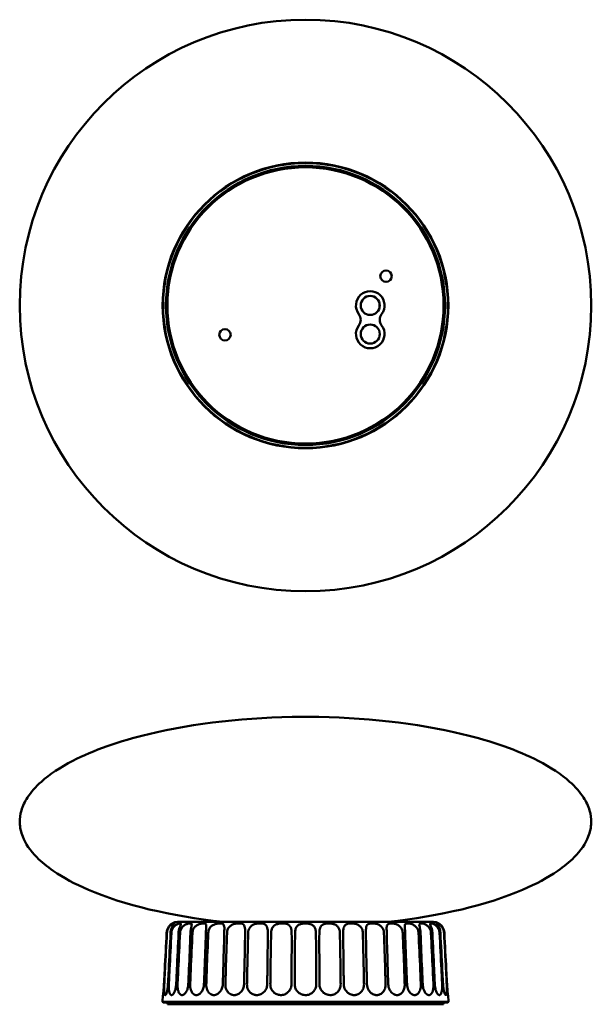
# Model space of a CAD drawing. Header units: millimetres. Extents: x 284 to 1030, y 103 to 1064.
# Tile 2 of 4: x 284 to 584, y 537 to 1054. Entities that reach past the tile are written whole.
import ezdxf

# ---------------------------------------------------------------- set-up
doc = ezdxf.new("R2010")
doc.units = ezdxf.units.MM
doc.header["$LTSCALE"] = 4
doc.layers.add('Visibile (ISO)', color=7, linetype='Continuous', lineweight=50)

msp = doc.modelspace()

# ---------------------------------------------------------------- linework, layer by layer
at = {"layer": 'Visibile (ISO)'}
for p, q in [((473.13, 903.16), (473.13, 905.51)), ((501.39, 580.71), (367.18, 580.71)), ((359.47, 542.31), (359.28, 538.71)), ((359.28, 538.71), (509.28, 538.71)), ((359.53, 538.46), (359.28, 538.71)), ((509.28, 538.71), (359.28, 538.71)), ((359.28, 538.71), (359.28, 538.71)), ((509.04, 538.46), (359.53, 538.46)), ((361.78, 538.46), (361.78, 537.46)), ((506.78, 538.46), (506.78, 537.46)), ((509.04, 538.46), (509.28, 538.71)), ((509.1, 542.31), (509.28, 538.71)), ((509.28, 538.71), (509.28, 538.71)), ((361.78, 537.46), (506.78, 537.46))]:
    msp.add_line(p, q, dxfattribs=at)
for centre, radius in [((434.28, 904.33), 150), ((434.28, 904.33), 75), ((434.28, 904.33), 74.76), ((434.28, 904.33), 73.25), ((434.28, 904.33), 73), ((434.28, 904.33), 72.97), ((434.28, 904.33), 72.5), ((476.57, 919.72), 3), ((468.27, 904.33), 5), ((468.27, 889.33), 5), ((392, 888.94), 3)]:
    msp.add_circle(centre, radius, dxfattribs=at)
for centre, radius, start, end in [((468.27, 904.33), 7.5, 323.1301, 216.8699), ((458.27, 896.83), 5, 323.1301, 36.8699), ((478.27, 896.83), 5, 143.1301, 216.8699), ((468.27, 889.33), 7.5, 143.1301, 36.8699), ((367.18, 574.71), 6, 90, 119.3537), ((501.39, 574.71), 6, 60.6463, 90)]:
    msp.add_arc(centre, radius, start, end, dxfattribs=at)
for points, knots in [([(390.82, 580.71), (363.58, 583.73), (338.8, 589.66), (313.21, 600.63), (307.03, 603.96), (298.55, 609.79), (295.66, 612.18), (289.75, 618.16), (287.26, 621.82), (284.86, 627.95), (284.36, 630.37), (284.23, 634.96), (284.52, 637.11), (285.83, 641.55), (286.9, 643.83), (290.18, 648.89), (292.62, 651.65), (299.96, 658.18), (305.49, 661.85), (322.85, 670.79), (336.45, 675.59), (375.78, 685.06), (404.12, 688.23), (433.16, 688.35), (433.72, 688.35), (434.28, 688.35)], [1.864801, 1.864801, 1.864801, 1.864801, 2.433883, 2.433883, 2.652173, 2.652173, 2.794313, 2.794313, 2.999145, 2.999145, 3.131703, 3.131703, 3.24911, 3.24911, 3.375143, 3.375143, 3.532936, 3.532936, 3.76017, 3.76017, 4.13151, 4.13151, 4.701137, 4.701137, 4.712389, 4.712389, 4.712389, 4.712389]), ([(477.75, 580.71), (504.99, 583.73), (529.77, 589.66), (555.36, 600.63), (561.54, 603.96), (570.02, 609.79), (572.91, 612.18), (578.82, 618.16), (581.31, 621.82), (583.71, 627.95), (584.21, 630.37), (584.34, 634.96), (584.05, 637.11), (582.74, 641.55), (581.67, 643.83), (578.39, 648.89), (575.95, 651.65), (568.61, 658.18), (563.08, 661.85), (545.72, 670.79), (532.12, 675.59), (492.79, 685.06), (464.45, 688.23), (435.41, 688.35), (434.85, 688.35), (434.28, 688.35)], [1.864801, 1.864801, 1.864801, 1.864801, 2.433883, 2.433883, 2.652173, 2.652173, 2.794313, 2.794313, 2.999145, 2.999145, 3.131703, 3.131703, 3.24911, 3.24911, 3.375143, 3.375143, 3.532936, 3.532936, 3.76017, 3.76017, 4.13151, 4.13151, 4.701137, 4.701137, 4.712389, 4.712389, 4.712389, 4.712389]), ([(364.24, 579.94), (364.24, 579.94), (364.23, 579.93), (364.18, 579.9), (364.11, 579.86), (363.86, 579.69), (363.66, 579.54), (363.16, 579.09), (362.85, 578.77), (362.26, 577.94), (361.99, 577.45), (361.56, 576.31), (361.43, 575.67), (361.39, 575.02)], [-0.9077838, -0.9077838, -0.9077838, -0.9077838, -0.8520878, -0.8520878, -0.726029, -0.726029, -0.5637145, -0.5637145, -0.3789138, -0.3789138, -0.1958363, -0.1958363, -0.0000669, -0.0000669, -0.0000669, -0.0000669]), ([(361.55, 575.02), (361.57, 575.35), (361.61, 575.68), (361.76, 576.33), (361.87, 576.65), (362.21, 577.45), (362.49, 577.9), (363.14, 578.68), (363.48, 579), (364.15, 579.48), (364.46, 579.65), (364.9, 579.84), (365.05, 579.89), (365.27, 579.94), (365.34, 579.94), (365.42, 579.9), (365.42, 579.86), (365.33, 579.69), (365.22, 579.54), (364.89, 579.09), (364.66, 578.77), (364.19, 577.94), (363.96, 577.45), (363.6, 576.31), (363.48, 575.67), (363.45, 575.02)], [-1.814931, -1.814931, -1.814931, -1.814931, -1.715208, -1.715208, -1.614313, -1.614313, -1.446374, -1.446374, -1.274864, -1.274864, -1.100972, -1.100972, -0.971242, -0.971242, -0.853923, -0.853923, -0.726126, -0.726126, -0.563774, -0.563774, -0.378937, -0.378937, -0.195838, -0.195838, -0.000067, -0.000067, -0.000067, -0.000067]), ([(363.92, 575.02), (363.94, 575.47), (364.02, 575.91), (364.29, 576.75), (364.47, 577.15), (365.01, 578.01), (365.38, 578.43), (366.23, 579.14), (366.68, 579.4), (367.54, 579.78), (367.92, 579.88), (368.52, 579.96), (368.73, 579.93), (368.9, 579.74), (368.89, 579.58), (368.72, 579.08), (368.58, 578.77), (368.26, 577.96), (368.08, 577.47), (367.79, 576.33), (367.69, 575.68), (367.66, 575.02)], [-1.815138, -1.815138, -1.815138, -1.815138, -1.681468, -1.681468, -1.547723, -1.547723, -1.369657, -1.369657, -1.177402, -1.177402, -0.97112, -0.97112, -0.758196, -0.758196, -0.558226, -0.558226, -0.381396, -0.381396, -0.197784, -0.197784, -0.000067, -0.000067, -0.000067, -0.000067]), ([(368.42, 575.02), (368.45, 575.56), (368.56, 576.1), (368.96, 577.11), (369.24, 577.58), (369.97, 578.44), (370.41, 578.81), (371.36, 579.39), (371.85, 579.59), (372.76, 579.86), (373.16, 579.92), (373.82, 579.95), (374.08, 579.91), (374.43, 579.72), (374.52, 579.56), (374.55, 579.08), (374.5, 578.77), (374.32, 577.94), (374.2, 577.45), (374, 576.31), (373.92, 575.67), (373.9, 575.02)], [-1.815163, -1.815163, -1.815163, -1.815163, -1.652415, -1.652415, -1.487409, -1.487409, -1.307699, -1.307699, -1.119389, -1.119389, -0.933147, -0.933147, -0.746434, -0.746434, -0.56015, -0.56015, -0.379501, -0.379501, -0.1959, -0.1959, -0.000067, -0.000067, -0.000067, -0.000067]), ([(374.93, 575.02), (374.96, 575.64), (375.1, 576.26), (375.59, 577.34), (375.92, 577.81), (376.75, 578.65), (377.24, 578.99), (378.27, 579.5), (378.79, 579.67), (379.75, 579.88), (380.19, 579.93), (380.95, 579.94), (381.27, 579.9), (381.79, 579.71), (381.97, 579.56), (382.2, 579.09), (382.23, 578.77), (382.21, 577.94), (382.15, 577.45), (382.04, 576.31), (381.99, 575.67), (381.97, 575.02)], [-1.815293, -1.815293, -1.815293, -1.815293, -1.628472, -1.628472, -1.456081, -1.456081, -1.272418, -1.272418, -1.090593, -1.090593, -0.916418, -0.916418, -0.742464, -0.742464, -0.562143, -0.562143, -0.379415, -0.379415, -0.195887, -0.195887, -0.000067, -0.000067, -0.000067, -0.000067]), ([(383.24, 575.02), (383.26, 575.64), (383.4, 576.26), (383.88, 577.35), (384.2, 577.82), (385.04, 578.66), (385.54, 578.99), (386.63, 579.5), (387.19, 579.67), (388.25, 579.88), (388.74, 579.93), (389.64, 579.94), (390.05, 579.9), (390.74, 579.71), (391.01, 579.56), (391.42, 579.09), (391.55, 578.77), (391.68, 577.94), (391.69, 577.45), (391.67, 576.31), (391.64, 575.67), (391.63, 575.02)], [-1.815294, -1.815294, -1.815294, -1.815294, -1.628038, -1.628038, -1.455672, -1.455672, -1.271983, -1.271983, -1.09025, -1.09025, -0.916225, -0.916225, -0.742421, -0.742421, -0.562167, -0.562167, -0.379414, -0.379414, -0.195887, -0.195887, -0.000067, -0.000067, -0.000067, -0.000067]), ([(393.1, 575.02), (393.12, 575.57), (393.22, 576.11), (393.59, 577.14), (393.87, 577.61), (394.61, 578.48), (395.08, 578.83), (396.16, 579.41), (396.75, 579.6), (397.93, 579.86), (398.52, 579.92), (399.61, 579.95), (400.11, 579.91), (401, 579.72), (401.37, 579.56), (401.96, 579.08), (402.16, 578.77), (402.44, 577.94), (402.51, 577.45), (402.59, 576.31), (402.59, 575.67), (402.58, 575.02)], [-1.815176, -1.815176, -1.815176, -1.815176, -1.650131, -1.650131, -1.482554, -1.482554, -1.302606, -1.302606, -1.115125, -1.115125, -0.9306, -0.9306, -0.745801, -0.745801, -0.56044, -0.56044, -0.379489, -0.379489, -0.195898, -0.195898, -0.000067, -0.000067, -0.000067, -0.000067]), ([(404.21, 575.02), (404.22, 575.5), (404.29, 575.97), (404.55, 576.87), (404.74, 577.29), (405.3, 578.16), (405.7, 578.56), (406.7, 579.23), (407.29, 579.47), (408.56, 579.81), (409.22, 579.9), (410.52, 579.96), (411.15, 579.93), (412.25, 579.73), (412.73, 579.57), (413.48, 579.07), (413.75, 578.76), (414.18, 577.94), (414.31, 577.45), (414.48, 576.31), (414.51, 575.67), (414.5, 575.02)], [-1.815111, -1.815111, -1.815111, -1.815111, -1.672, -1.672, -1.528313, -1.528313, -1.350068, -1.350068, -1.156268, -1.156268, -0.956251, -0.956251, -0.752579, -0.752579, -0.557702, -0.557702, -0.379587, -0.379587, -0.195915, -0.195915, -0.000067, -0.000067, -0.000067, -0.000067]), ([(416.23, 575.02), (416.24, 575.47), (416.3, 575.92), (416.5, 576.78), (416.65, 577.18), (417.11, 578.05), (417.46, 578.46), (418.37, 579.16), (418.92, 579.42), (420.18, 579.79), (420.88, 579.89), (422.3, 579.96), (423.01, 579.93), (424.23, 579.72), (424.75, 579.56), (425.62, 579.07), (425.96, 578.77), (426.51, 577.96), (426.7, 577.47), (426.96, 576.33), (427.02, 575.68), (427.02, 575.02)], [-1.815488, -1.815488, -1.815488, -1.815488, -1.679586, -1.679586, -1.54374, -1.54374, -1.36485, -1.36485, -1.171864, -1.171864, -0.962423, -0.962423, -0.7466, -0.7466, -0.557755, -0.557755, -0.381358, -0.381358, -0.197738, -0.197738, -0.000067, -0.000067, -0.000067, -0.000067]), ([(428.81, 575.02), (428.81, 575.37), (428.84, 575.72), (428.94, 576.4), (429.01, 576.73), (429.27, 577.54), (429.5, 577.98), (430.12, 578.74), (430.5, 579.05), (431.41, 579.51), (431.92, 579.67), (432.86, 579.85), (433.27, 579.9), (434.07, 579.94), (434.46, 579.94), (435.26, 579.9), (435.68, 579.86), (436.59, 579.69), (437.07, 579.54), (438.01, 579.09), (438.43, 578.77), (439.1, 577.94), (439.34, 577.45), (439.67, 576.31), (439.75, 575.67), (439.76, 575.02)], [-1.814873, -1.814873, -1.814873, -1.814873, -1.709944, -1.709944, -1.603609, -1.603609, -1.436265, -1.436265, -1.264286, -1.264286, -1.093705, -1.093705, -0.966927, -0.966927, -0.852088, -0.852088, -0.726029, -0.726029, -0.563714, -0.563714, -0.378914, -0.378914, -0.195836, -0.195836, -0.000067, -0.000067, -0.000067, -0.000067]), ([(441.55, 575.02), (441.55, 575.35), (441.57, 575.68), (441.63, 576.33), (441.68, 576.65), (441.86, 577.45), (442.04, 577.9), (442.53, 578.68), (442.85, 579), (443.65, 579.48), (444.11, 579.65), (445.01, 579.84), (445.41, 579.89), (446.21, 579.94), (446.59, 579.94), (447.41, 579.9), (447.83, 579.86), (448.78, 579.69), (449.29, 579.54), (450.31, 579.09), (450.77, 578.77), (451.54, 577.94), (451.82, 577.45), (452.22, 576.31), (452.32, 575.67), (452.34, 575.02)], [-1.814931, -1.814931, -1.814931, -1.814931, -1.715208, -1.715208, -1.614313, -1.614313, -1.446374, -1.446374, -1.274864, -1.274864, -1.100972, -1.100972, -0.971242, -0.971242, -0.853923, -0.853923, -0.726126, -0.726126, -0.563774, -0.563774, -0.378937, -0.378937, -0.195838, -0.195838, -0.000067, -0.000067, -0.000067, -0.000067]), ([(454.07, 575.02), (454.07, 575.47), (454.08, 575.91), (454.15, 576.75), (454.21, 577.15), (454.42, 578.01), (454.6, 578.43), (455.15, 579.14), (455.52, 579.4), (456.46, 579.78), (457.03, 579.88), (458.3, 579.96), (458.99, 579.93), (460.35, 579.74), (461, 579.58), (462.13, 579.08), (462.61, 578.77), (463.43, 577.96), (463.75, 577.47), (464.22, 576.33), (464.34, 575.68), (464.36, 575.02)], [-1.815138, -1.815138, -1.815138, -1.815138, -1.681468, -1.681468, -1.547723, -1.547723, -1.369657, -1.369657, -1.177402, -1.177402, -0.97112, -0.97112, -0.758196, -0.758196, -0.558226, -0.558226, -0.381396, -0.381396, -0.197784, -0.197784, -0.000067, -0.000067, -0.000067, -0.000067]), ([(465.99, 575.02), (465.98, 575.56), (465.98, 576.1), (466.03, 577.11), (466.07, 577.58), (466.27, 578.44), (466.43, 578.81), (466.93, 579.39), (467.26, 579.59), (468.08, 579.86), (468.56, 579.92), (469.62, 579.95), (470.19, 579.91), (471.37, 579.72), (471.97, 579.56), (473.09, 579.08), (473.6, 578.77), (474.47, 577.94), (474.81, 577.45), (475.31, 576.31), (475.45, 575.67), (475.47, 575.02)], [-1.815163, -1.815163, -1.815163, -1.815163, -1.652415, -1.652415, -1.487409, -1.487409, -1.307699, -1.307699, -1.119389, -1.119389, -0.933147, -0.933147, -0.746434, -0.746434, -0.56015, -0.56015, -0.379501, -0.379501, -0.1959, -0.1959, -0.000067, -0.000067, -0.000067, -0.000067]), ([(476.94, 575.02), (476.93, 575.64), (476.9, 576.26), (476.88, 577.34), (476.89, 577.81), (476.99, 578.65), (477.1, 578.99), (477.48, 579.5), (477.74, 579.67), (478.41, 579.88), (478.8, 579.93), (479.68, 579.94), (480.17, 579.9), (481.22, 579.71), (481.78, 579.56), (482.87, 579.09), (483.38, 578.77), (484.27, 577.94), (484.63, 577.45), (485.16, 576.31), (485.31, 575.67), (485.33, 575.02)], [-1.815293, -1.815293, -1.815293, -1.815293, -1.628472, -1.628472, -1.456081, -1.456081, -1.272418, -1.272418, -1.090593, -1.090593, -0.916418, -0.916418, -0.742464, -0.742464, -0.562143, -0.562143, -0.379415, -0.379415, -0.195887, -0.195887, -0.000067, -0.000067, -0.000067, -0.000067]), ([(486.6, 575.02), (486.58, 575.64), (486.53, 576.26), (486.43, 577.35), (486.38, 577.82), (486.34, 578.66), (486.36, 578.99), (486.55, 579.5), (486.72, 579.67), (487.21, 579.88), (487.52, 579.93), (488.26, 579.94), (488.68, 579.9), (489.63, 579.71), (490.14, 579.56), (491.17, 579.09), (491.67, 578.77), (492.55, 577.94), (492.92, 577.45), (493.46, 576.31), (493.61, 575.67), (493.64, 575.02)], [-1.815294, -1.815294, -1.815294, -1.815294, -1.628038, -1.628038, -1.455672, -1.455672, -1.271983, -1.271983, -1.09025, -1.09025, -0.916225, -0.916225, -0.742421, -0.742421, -0.562167, -0.562167, -0.379414, -0.379414, -0.195887, -0.195887, -0.000067, -0.000067, -0.000067, -0.000067]), ([(494.67, 575.02), (494.65, 575.57), (494.59, 576.11), (494.43, 577.13), (494.33, 577.6), (494.14, 578.47), (494.06, 578.83), (494.01, 579.4), (494.06, 579.6), (494.33, 579.86), (494.54, 579.92), (495.12, 579.95), (495.49, 579.91), (496.33, 579.72), (496.8, 579.56), (497.76, 579.08), (498.22, 578.77), (499.07, 577.94), (499.42, 577.45), (499.96, 576.31), (500.12, 575.67), (500.15, 575.02)], [-1.815172, -1.815172, -1.815172, -1.815172, -1.650791, -1.650791, -1.483959, -1.483959, -1.30408, -1.30408, -1.116356, -1.116356, -0.931333, -0.931333, -0.745982, -0.745982, -0.560356, -0.560356, -0.379493, -0.379493, -0.195898, -0.195898, -0.000067, -0.000067, -0.000067, -0.000067]), ([(500.91, 575.02), (500.89, 575.5), (500.83, 575.97), (500.65, 576.86), (500.53, 577.29), (500.25, 578.15), (500.08, 578.55), (499.8, 579.22), (499.7, 579.47), (499.69, 579.81), (499.77, 579.9), (500.14, 579.96), (500.43, 579.93), (501.15, 579.73), (501.56, 579.57), (502.42, 579.07), (502.84, 578.76), (503.61, 577.94), (503.95, 577.45), (504.46, 576.31), (504.62, 575.67), (504.65, 575.02)], [-1.815113, -1.815113, -1.815113, -1.815113, -1.672506, -1.672506, -1.529353, -1.529353, -1.35113, -1.35113, -1.157224, -1.157224, -0.956877, -0.956877, -0.752755, -0.752755, -0.55764, -0.55764, -0.379588, -0.379588, -0.195916, -0.195916, -0.000067, -0.000067, -0.000067, -0.000067]), ([(505.12, 575.02), (505.1, 575.47), (505.03, 575.9), (504.84, 576.75), (504.71, 577.15), (504.35, 578.01), (504.12, 578.42), (503.66, 579.13), (503.45, 579.39), (503.18, 579.77), (503.13, 579.88), (503.24, 579.96), (503.41, 579.94), (503.94, 579.74), (504.27, 579.58), (504.99, 579.08), (505.35, 578.77), (506.04, 577.96), (506.35, 577.47), (506.83, 576.33), (506.99, 575.68), (507.02, 575.02)], [-1.815136, -1.815136, -1.815136, -1.815136, -1.681768, -1.681768, -1.54834, -1.54834, -1.370271, -1.370271, -1.178101, -1.178101, -0.971598, -0.971598, -0.758334, -0.758334, -0.558175, -0.558175, -0.381392, -0.381392, -0.197779, -0.197779, -0.000067, -0.000067, -0.000067, -0.000067]), ([(507.18, 575.02), (507.15, 575.54), (507.06, 576.06), (506.75, 577.07), (506.52, 577.56), (506, 578.42), (505.71, 578.76), (505.14, 579.35), (504.88, 579.56), (504.54, 579.8), (504.44, 579.87), (504.35, 579.93), (504.33, 579.94), (504.33, 579.94)], [-1.8152538, -1.8152538, -1.8152538, -1.8152538, -1.6589551, -1.6589551, -1.4879918, -1.4879918, -1.3180654, -1.3180654, -1.1316494, -1.1316494, -0.9900531, -0.9900531, -0.9077142, -0.9077142, -0.9077142, -0.9077142]), ([(361.39, 575.02), (361.06, 568.53), (360.71, 561.8), (360.27, 553.37), (360.13, 550.67), (359.98, 547.95)], [0.951028, 0.951028, 0.951028, 0.951028, 2.738791, 2.738791, 3.48369, 3.48369, 3.48369, 3.48369]), ([(360.13, 547.95), (360.27, 550.67), (360.41, 553.37), (360.85, 561.8), (361.21, 568.53), (361.55, 575.02)], [0.935856, 0.935856, 0.935856, 0.935856, 1.680755, 1.680755, 3.468518, 3.468518, 3.468518, 3.468518]), ([(363.45, 575.02), (363.13, 568.53), (362.8, 561.8), (362.37, 553.37), (362.23, 550.67), (362.09, 547.95)], [0.951028, 0.951028, 0.951028, 0.951028, 2.738791, 2.738791, 3.48369, 3.48369, 3.48369, 3.48369]), ([(362.53, 547.95), (362.67, 550.67), (362.8, 553.37), (363.23, 561.8), (363.58, 568.53), (363.92, 575.02)], [0.935856, 0.935856, 0.935856, 0.935856, 1.680755, 1.680755, 3.468518, 3.468518, 3.468518, 3.468518]), ([(367.66, 575.02), (367.37, 568.53), (367.06, 561.8), (366.66, 553.37), (366.53, 550.67), (366.39, 547.95)], [0.951028, 0.951028, 0.951028, 0.951028, 2.738791, 2.738791, 3.48369, 3.48369, 3.48369, 3.48369]), ([(367.12, 547.95), (367.24, 550.67), (367.37, 553.37), (367.77, 561.8), (368.09, 568.53), (368.42, 575.02)], [0.935856, 0.935856, 0.935856, 0.935856, 1.680755, 1.680755, 3.468518, 3.468518, 3.468518, 3.468518]), ([(373.9, 575.02), (373.64, 568.53), (373.37, 561.8), (373, 553.37), (372.88, 550.67), (372.76, 547.95)], [0.951028, 0.951028, 0.951028, 0.951028, 2.738791, 2.738791, 3.48369, 3.48369, 3.48369, 3.48369]), ([(373.74, 547.95), (373.85, 550.67), (373.96, 553.37), (374.32, 561.8), (374.62, 568.53), (374.93, 575.02)], [0.935856, 0.935856, 0.935856, 0.935856, 1.680755, 1.680755, 3.468518, 3.468518, 3.468518, 3.468518]), ([(381.97, 575.02), (381.76, 568.53), (381.52, 561.8), (381.21, 553.37), (381.1, 550.67), (380.99, 547.95)], [0.951028, 0.951028, 0.951028, 0.951028, 2.738791, 2.738791, 3.48369, 3.48369, 3.48369, 3.48369]), ([(382.2, 547.95), (382.3, 550.67), (382.39, 553.37), (382.7, 561.8), (382.96, 568.53), (383.24, 575.02)], [0.935856, 0.935856, 0.935856, 0.935856, 1.680755, 1.680755, 3.468518, 3.468518, 3.468518, 3.468518]), ([(391.63, 575.02), (391.47, 568.53), (391.28, 561.8), (391.02, 553.37), (390.94, 550.67), (390.85, 547.95)], [0.951028, 0.951028, 0.951028, 0.951028, 2.738791, 2.738791, 3.48369, 3.48369, 3.48369, 3.48369]), ([(392.25, 547.95), (392.32, 550.67), (392.4, 553.37), (392.65, 561.8), (392.86, 568.53), (393.1, 575.02)], [0.935856, 0.935856, 0.935856, 0.935856, 1.680755, 1.680755, 3.468518, 3.468518, 3.468518, 3.468518]), ([(402.58, 575.02), (402.48, 568.53), (402.35, 561.8), (402.16, 553.37), (402.09, 550.67), (402.02, 547.95)], [0.951028, 0.951028, 0.951028, 0.951028, 2.738791, 2.738791, 3.48369, 3.48369, 3.48369, 3.48369]), ([(403.57, 547.95), (403.62, 550.67), (403.67, 553.37), (403.86, 561.8), (404.02, 568.53), (404.21, 575.02)], [0.935856, 0.935856, 0.935856, 0.935856, 1.680755, 1.680755, 3.468518, 3.468518, 3.468518, 3.468518]), ([(414.5, 575.02), (414.46, 568.53), (414.38, 561.8), (414.26, 553.37), (414.22, 550.67), (414.18, 547.95)], [0.951028, 0.951028, 0.951028, 0.951028, 2.738791, 2.738791, 3.48369, 3.48369, 3.48369, 3.48369]), ([(415.82, 547.95), (415.85, 550.67), (415.88, 553.37), (415.99, 561.8), (416.1, 568.53), (416.23, 575.02)], [0.935856, 0.935856, 0.935856, 0.935856, 1.680755, 1.680755, 3.468518, 3.468518, 3.468518, 3.468518]), ([(427.02, 575.02), (427.04, 568.53), (427.02, 561.8), (426.98, 553.37), (426.96, 550.67), (426.94, 547.95)], [0.951028, 0.951028, 0.951028, 0.951028, 2.738791, 2.738791, 3.48369, 3.48369, 3.48369, 3.48369]), ([(428.64, 547.95), (428.64, 550.67), (428.65, 553.37), (428.68, 561.8), (428.73, 568.53), (428.81, 575.02)], [0.935856, 0.935856, 0.935856, 0.935856, 1.680755, 1.680755, 3.468518, 3.468518, 3.468518, 3.468518]), ([(439.76, 575.02), (439.84, 568.53), (439.89, 561.8), (439.92, 553.37), (439.93, 550.67), (439.93, 547.95)], [0.951028, 0.951028, 0.951028, 0.951028, 2.738791, 2.738791, 3.48369, 3.48369, 3.48369, 3.48369]), ([(441.63, 547.95), (441.61, 550.67), (441.59, 553.37), (441.55, 561.8), (441.53, 568.53), (441.55, 575.02)], [0.935856, 0.935856, 0.935856, 0.935856, 1.680755, 1.680755, 3.468518, 3.468518, 3.468518, 3.468518]), ([(452.34, 575.02), (452.47, 568.53), (452.58, 561.8), (452.69, 553.37), (452.72, 550.67), (452.75, 547.95)], [0.951028, 0.951028, 0.951028, 0.951028, 2.738791, 2.738791, 3.48369, 3.48369, 3.48369, 3.48369]), ([(454.39, 547.95), (454.35, 550.67), (454.31, 553.37), (454.19, 561.8), (454.11, 568.53), (454.07, 575.02)], [0.935856, 0.935856, 0.935856, 0.935856, 1.680755, 1.680755, 3.468518, 3.468518, 3.468518, 3.468518]), ([(464.36, 575.02), (464.55, 568.53), (464.71, 561.8), (464.89, 553.37), (464.95, 550.67), (465, 547.95)], [0.951028, 0.951028, 0.951028, 0.951028, 2.738791, 2.738791, 3.48369, 3.48369, 3.48369, 3.48369]), ([(466.55, 547.95), (466.48, 550.67), (466.41, 553.37), (466.22, 561.8), (466.09, 568.53), (465.99, 575.02)], [0.935856, 0.935856, 0.935856, 0.935856, 1.680755, 1.680755, 3.468518, 3.468518, 3.468518, 3.468518]), ([(475.47, 575.02), (475.71, 568.53), (475.92, 561.8), (476.17, 553.37), (476.25, 550.67), (476.32, 547.95)], [0.951028, 0.951028, 0.951028, 0.951028, 2.738791, 2.738791, 3.48369, 3.48369, 3.48369, 3.48369]), ([(477.72, 547.95), (477.63, 550.67), (477.55, 553.37), (477.29, 561.8), (477.1, 568.53), (476.94, 575.02)], [0.935856, 0.935856, 0.935856, 0.935856, 1.680755, 1.680755, 3.468518, 3.468518, 3.468518, 3.468518]), ([(485.33, 575.02), (485.61, 568.53), (485.87, 561.8), (486.18, 553.37), (486.27, 550.67), (486.37, 547.95)], [0.951028, 0.951028, 0.951028, 0.951028, 2.738791, 2.738791, 3.48369, 3.48369, 3.48369, 3.48369]), ([(487.58, 547.95), (487.47, 550.67), (487.36, 553.37), (487.05, 561.8), (486.81, 568.53), (486.6, 575.02)], [0.935856, 0.935856, 0.935856, 0.935856, 1.680755, 1.680755, 3.468518, 3.468518, 3.468518, 3.468518]), ([(493.64, 575.02), (493.95, 568.53), (494.25, 561.8), (494.61, 553.37), (494.72, 550.67), (494.83, 547.95)], [0.951028, 0.951028, 0.951028, 0.951028, 2.738791, 2.738791, 3.48369, 3.48369, 3.48369, 3.48369]), ([(495.81, 547.95), (495.69, 550.67), (495.57, 553.37), (495.2, 561.8), (494.93, 568.53), (494.67, 575.02)], [0.935856, 0.935856, 0.935856, 0.935856, 1.680755, 1.680755, 3.468518, 3.468518, 3.468518, 3.468518]), ([(500.15, 575.02), (500.48, 568.53), (500.8, 561.8), (501.2, 553.37), (501.33, 550.67), (501.45, 547.95)], [0.951028, 0.951028, 0.951028, 0.951028, 2.738791, 2.738791, 3.48369, 3.48369, 3.48369, 3.48369]), ([(502.18, 547.95), (502.04, 550.67), (501.91, 553.37), (501.51, 561.8), (501.2, 568.53), (500.91, 575.02)], [0.935856, 0.935856, 0.935856, 0.935856, 1.680755, 1.680755, 3.468518, 3.468518, 3.468518, 3.468518]), ([(504.65, 575.02), (504.99, 568.53), (505.34, 561.8), (505.77, 553.37), (505.9, 550.67), (506.04, 547.95)], [0.951028, 0.951028, 0.951028, 0.951028, 2.738791, 2.738791, 3.48369, 3.48369, 3.48369, 3.48369]), ([(506.48, 547.95), (506.34, 550.67), (506.2, 553.37), (505.77, 561.8), (505.44, 568.53), (505.12, 575.02)], [0.935856, 0.935856, 0.935856, 0.935856, 1.680755, 1.680755, 3.468518, 3.468518, 3.468518, 3.468518]), ([(507.02, 575.02), (507.36, 568.53), (507.72, 561.8), (508.16, 553.37), (508.3, 550.67), (508.44, 547.95)], [0.951028, 0.951028, 0.951028, 0.951028, 2.738791, 2.738791, 3.48369, 3.48369, 3.48369, 3.48369]), ([(508.59, 547.95), (508.44, 550.67), (508.3, 553.37), (507.86, 561.8), (507.51, 568.53), (507.18, 575.02)], [0.935856, 0.935856, 0.935856, 0.935856, 1.680755, 1.680755, 3.468515, 3.468515, 3.468515, 3.468515]), ([(359.98, 547.95), (359.94, 547.21), (359.89, 546.47), (359.78, 545.1), (359.72, 544.48), (359.62, 543.52), (359.58, 543.16), (359.53, 542.73), (359.51, 542.61), (359.49, 542.42), (359.48, 542.36), (359.47, 542.32), (359.47, 542.31), (359.47, 542.31)], [0, 0, 0, 0, 0.2230407, 0.2230407, 0.4460107, 0.4460107, 0.6307104, 0.6307104, 0.7368793, 0.7368793, 0.8459026, 0.8459026, 0.8908852, 0.8908852, 0.8908852, 0.8908852]), ([(362.09, 547.95), (362.05, 547.21), (361.98, 546.47), (361.77, 545.1), (361.64, 544.47), (361.37, 543.5), (361.23, 543.12), (361.03, 542.7), (360.96, 542.59), (360.82, 542.42), (360.76, 542.36), (360.63, 542.3), (360.56, 542.31), (360.45, 542.39), (360.4, 542.45), (360.31, 542.65), (360.27, 542.78), (360.16, 543.3), (360.11, 543.77), (360.06, 544.84), (360.06, 545.42), (360.08, 546.65), (360.1, 547.3), (360.13, 547.95)], [0, 0, 0, 0, 0.223032, 0.223032, 0.446423, 0.446423, 0.639555, 0.639555, 0.743135, 0.743135, 0.843622, 0.843622, 0.957388, 0.957388, 1.055424, 1.055424, 1.165217, 1.165217, 1.387953, 1.387953, 1.585597, 1.585597, 1.781629, 1.781629, 1.781629, 1.781629]), ([(366.39, 547.95), (366.36, 547.21), (366.26, 546.47), (365.96, 545.09), (365.76, 544.47), (365.3, 543.42), (365.04, 543.01), (364.65, 542.6), (364.53, 542.5), (364.33, 542.39), (364.25, 542.36), (364.11, 542.32), (364.04, 542.31), (363.92, 542.31), (363.85, 542.32), (363.72, 542.36), (363.65, 542.4), (363.47, 542.52), (363.37, 542.63), (363.13, 542.97), (363.01, 543.23), (362.77, 543.99), (362.67, 544.53), (362.55, 545.57), (362.52, 546.02), (362.5, 546.97), (362.51, 547.46), (362.53, 547.95)], [0, 0, 0, 0, 0.223006, 0.223006, 0.447748, 0.447748, 0.668658, 0.668658, 0.772341, 0.772341, 0.83661, 0.83661, 0.892477, 0.892477, 0.948504, 0.948504, 1.013655, 1.013655, 1.121767, 1.121767, 1.27532, 1.27532, 1.486466, 1.486466, 1.634122, 1.634122, 1.78109, 1.78109, 1.78109, 1.78109]), ([(372.76, 547.95), (372.73, 547.21), (372.61, 546.47), (372.23, 545.09), (371.97, 544.47), (371.35, 543.42), (371, 543.01), (370.45, 542.6), (370.28, 542.5), (369.99, 542.39), (369.88, 542.36), (369.68, 542.32), (369.58, 542.31), (369.4, 542.31), (369.3, 542.32), (369.11, 542.36), (369, 542.4), (368.73, 542.52), (368.57, 542.63), (368.21, 542.97), (368.02, 543.23), (367.62, 543.99), (367.44, 544.53), (367.22, 545.57), (367.16, 546.02), (367.1, 546.97), (367.09, 547.46), (367.12, 547.95)], [0, 0, 0, 0, 0.223006, 0.223006, 0.447748, 0.447748, 0.668658, 0.668658, 0.772341, 0.772341, 0.83661, 0.83661, 0.892477, 0.892477, 0.948504, 0.948504, 1.013655, 1.013655, 1.121767, 1.121767, 1.27532, 1.27532, 1.486466, 1.486466, 1.634122, 1.634122, 1.78109, 1.78109, 1.78109, 1.78109]), ([(380.99, 547.95), (380.97, 547.21), (380.83, 546.47), (380.39, 545.09), (380.07, 544.47), (379.31, 543.42), (378.88, 543.01), (378.19, 542.6), (377.97, 542.5), (377.61, 542.39), (377.47, 542.36), (377.21, 542.32), (377.09, 542.31), (376.85, 542.31), (376.73, 542.32), (376.47, 542.36), (376.34, 542.4), (375.99, 542.52), (375.78, 542.63), (375.29, 542.97), (375.04, 543.23), (374.49, 543.99), (374.24, 544.53), (373.93, 545.57), (373.84, 546.02), (373.74, 546.97), (373.72, 547.46), (373.74, 547.95)], [0, 0, 0, 0, 0.223006, 0.223006, 0.447748, 0.447748, 0.668658, 0.668658, 0.772341, 0.772341, 0.83661, 0.83661, 0.892477, 0.892477, 0.948504, 0.948504, 1.013655, 1.013655, 1.121767, 1.121767, 1.27532, 1.27532, 1.486466, 1.486466, 1.634122, 1.634122, 1.78109, 1.78109, 1.78109, 1.78109]), ([(390.85, 547.95), (390.82, 547.21), (390.68, 546.47), (390.18, 545.09), (389.82, 544.47), (388.94, 543.42), (388.44, 543.01), (387.64, 542.6), (387.38, 542.5), (386.95, 542.39), (386.78, 542.36), (386.47, 542.32), (386.33, 542.31), (386.04, 542.31), (385.9, 542.32), (385.6, 542.36), (385.43, 542.4), (385.01, 542.52), (384.76, 542.63), (384.17, 542.97), (383.85, 543.23), (383.18, 543.99), (382.87, 544.53), (382.48, 545.57), (382.36, 546.02), (382.21, 546.97), (382.18, 547.46), (382.2, 547.95)], [0, 0, 0, 0, 0.223006, 0.223006, 0.447748, 0.447748, 0.668658, 0.668658, 0.772341, 0.772341, 0.83661, 0.83661, 0.892477, 0.892477, 0.948504, 0.948504, 1.013655, 1.013655, 1.121767, 1.121767, 1.27532, 1.27532, 1.486466, 1.486466, 1.634122, 1.634122, 1.78109, 1.78109, 1.78109, 1.78109]), ([(402.02, 547.95), (402, 547.21), (401.85, 546.47), (401.31, 545.09), (400.92, 544.47), (399.95, 543.42), (399.39, 543.01), (398.5, 542.6), (398.21, 542.5), (397.72, 542.39), (397.54, 542.36), (397.19, 542.32), (397.03, 542.31), (396.71, 542.31), (396.54, 542.32), (396.2, 542.36), (396.01, 542.4), (395.53, 542.52), (395.24, 542.63), (394.57, 542.97), (394.2, 543.23), (393.43, 543.99), (393.06, 544.53), (392.6, 545.57), (392.45, 546.02), (392.27, 546.97), (392.23, 547.46), (392.25, 547.95)], [0, 0, 0, 0, 0.223006, 0.223006, 0.447748, 0.447748, 0.668658, 0.668658, 0.772341, 0.772341, 0.83661, 0.83661, 0.892477, 0.892477, 0.948504, 0.948504, 1.013655, 1.013655, 1.121767, 1.121767, 1.27532, 1.27532, 1.486466, 1.486466, 1.634122, 1.634122, 1.78109, 1.78109, 1.78109, 1.78109]), ([(414.18, 547.95), (414.16, 547.21), (414.01, 546.47), (413.44, 545.09), (413.03, 544.47), (412, 543.42), (411.41, 543.01), (410.45, 542.6), (410.13, 542.5), (409.61, 542.39), (409.41, 542.36), (409.04, 542.32), (408.86, 542.31), (408.51, 542.31), (408.33, 542.32), (407.96, 542.36), (407.76, 542.4), (407.23, 542.52), (406.91, 542.63), (406.17, 542.97), (405.77, 543.23), (404.91, 543.99), (404.5, 544.53), (403.98, 545.57), (403.82, 546.02), (403.61, 546.97), (403.56, 547.46), (403.57, 547.95)], [0, 0, 0, 0, 0.223006, 0.223006, 0.447748, 0.447748, 0.668658, 0.668658, 0.772341, 0.772341, 0.83661, 0.83661, 0.892477, 0.892477, 0.948504, 0.948504, 1.013655, 1.013655, 1.121767, 1.121767, 1.27532, 1.27532, 1.486466, 1.486466, 1.634122, 1.634122, 1.78109, 1.78109, 1.78109, 1.78109]), ([(426.94, 547.95), (426.93, 547.21), (426.78, 546.47), (426.21, 545.1), (425.79, 544.47), (424.81, 543.5), (424.28, 543.12), (423.39, 542.7), (423.07, 542.59), (422.42, 542.42), (422.09, 542.36), (421.39, 542.3), (421.01, 542.31), (420.32, 542.39), (420.01, 542.45), (419.36, 542.65), (419.03, 542.78), (418.07, 543.3), (417.51, 543.77), (416.65, 544.84), (416.34, 545.42), (415.92, 546.65), (415.82, 547.3), (415.82, 547.95)], [0, 0, 0, 0, 0.223032, 0.223032, 0.446423, 0.446423, 0.639555, 0.639555, 0.743135, 0.743135, 0.843622, 0.843622, 0.957388, 0.957388, 1.055424, 1.055424, 1.165217, 1.165217, 1.387953, 1.387953, 1.585597, 1.585597, 1.781629, 1.781629, 1.781629, 1.781629]), ([(439.93, 547.95), (439.93, 547.21), (439.79, 546.47), (439.22, 545.1), (438.81, 544.48), (437.85, 543.52), (437.35, 543.16), (436.48, 542.73), (436.15, 542.61), (435.46, 542.42), (435.1, 542.36), (434.32, 542.3), (433.9, 542.31), (433.14, 542.42), (432.8, 542.49), (432.11, 542.72), (431.75, 542.88), (430.78, 543.45), (430.22, 543.95), (429.4, 545.03), (429.12, 545.58), (428.74, 546.74), (428.64, 547.34), (428.64, 547.95)], [0, 0, 0, 0, 0.223041, 0.223041, 0.446011, 0.446011, 0.63071, 0.63071, 0.736879, 0.736879, 0.845903, 0.845903, 0.971537, 0.971537, 1.07472, 1.07472, 1.19146, 1.19146, 1.414775, 1.414775, 1.59857, 1.59857, 1.78136, 1.78136, 1.78136, 1.78136]), ([(452.75, 547.95), (452.75, 547.21), (452.62, 546.47), (452.08, 545.1), (451.69, 544.47), (450.74, 543.5), (450.23, 543.12), (449.35, 542.7), (449.04, 542.59), (448.39, 542.42), (448.07, 542.36), (447.37, 542.3), (446.99, 542.31), (446.3, 542.39), (445.98, 542.45), (445.32, 542.65), (444.99, 542.78), (444.01, 543.3), (443.43, 543.77), (442.53, 544.84), (442.2, 545.42), (441.75, 546.65), (441.63, 547.3), (441.63, 547.95)], [0, 0, 0, 0, 0.223032, 0.223032, 0.446423, 0.446423, 0.639555, 0.639555, 0.743135, 0.743135, 0.843622, 0.843622, 0.957388, 0.957388, 1.055424, 1.055424, 1.165217, 1.165217, 1.387953, 1.387953, 1.585597, 1.585597, 1.781629, 1.781629, 1.781629, 1.781629]), ([(465, 547.95), (465.02, 547.21), (464.9, 546.47), (464.4, 545.09), (464.03, 544.47), (463.08, 543.42), (462.52, 543.01), (461.6, 542.6), (461.29, 542.5), (460.78, 542.39), (460.58, 542.36), (460.21, 542.32), (460.03, 542.31), (459.68, 542.31), (459.51, 542.32), (459.13, 542.36), (458.92, 542.4), (458.39, 542.52), (458.06, 542.63), (457.29, 542.97), (456.87, 543.23), (455.95, 543.99), (455.5, 544.53), (454.92, 545.57), (454.73, 546.02), (454.47, 546.97), (454.4, 547.46), (454.39, 547.95)], [0, 0, 0, 0, 0.223006, 0.223006, 0.447748, 0.447748, 0.668658, 0.668658, 0.772341, 0.772341, 0.83661, 0.83661, 0.892477, 0.892477, 0.948504, 0.948504, 1.013655, 1.013655, 1.121767, 1.121767, 1.27532, 1.27532, 1.486466, 1.486466, 1.634122, 1.634122, 1.78109, 1.78109, 1.78109, 1.78109]), ([(476.32, 547.95), (476.34, 547.21), (476.24, 546.47), (475.81, 545.09), (475.48, 544.47), (474.62, 543.42), (474.11, 543.01), (473.27, 542.6), (472.99, 542.5), (472.53, 542.39), (472.34, 542.36), (472, 542.32), (471.84, 542.31), (471.52, 542.31), (471.35, 542.32), (471, 542.36), (470.82, 542.4), (470.32, 542.52), (470.01, 542.63), (469.3, 542.97), (468.9, 543.23), (468.04, 543.99), (467.62, 544.53), (467.06, 545.57), (466.88, 546.02), (466.63, 546.97), (466.56, 547.46), (466.55, 547.95)], [0, 0, 0, 0, 0.223006, 0.223006, 0.447748, 0.447748, 0.668658, 0.668658, 0.772341, 0.772341, 0.83661, 0.83661, 0.892477, 0.892477, 0.948504, 0.948504, 1.013655, 1.013655, 1.121767, 1.121767, 1.27532, 1.27532, 1.486466, 1.486466, 1.634122, 1.634122, 1.78109, 1.78109, 1.78109, 1.78109]), ([(486.37, 547.95), (486.39, 547.21), (486.32, 546.47), (485.95, 545.09), (485.67, 544.47), (484.94, 543.42), (484.5, 543.01), (483.76, 542.6), (483.52, 542.5), (483.11, 542.39), (482.95, 542.36), (482.65, 542.32), (482.5, 542.31), (482.22, 542.31), (482.07, 542.32), (481.76, 542.36), (481.6, 542.4), (481.15, 542.52), (480.88, 542.63), (480.24, 542.97), (479.88, 543.23), (479.1, 543.99), (478.72, 544.53), (478.21, 545.57), (478.04, 546.02), (477.81, 546.97), (477.74, 547.46), (477.72, 547.95)], [0, 0, 0, 0, 0.223006, 0.223006, 0.447748, 0.447748, 0.668658, 0.668658, 0.772341, 0.772341, 0.83661, 0.83661, 0.892477, 0.892477, 0.948504, 0.948504, 1.013655, 1.013655, 1.121767, 1.121767, 1.27532, 1.27532, 1.486466, 1.486466, 1.634122, 1.634122, 1.78109, 1.78109, 1.78109, 1.78109]), ([(494.83, 547.95), (494.86, 547.21), (494.81, 546.47), (494.53, 545.09), (494.31, 544.47), (493.72, 543.42), (493.36, 543.01), (492.75, 542.6), (492.55, 542.5), (492.21, 542.39), (492.08, 542.36), (491.82, 542.32), (491.7, 542.31), (491.46, 542.31), (491.34, 542.32), (491.08, 542.36), (490.94, 542.4), (490.56, 542.52), (490.33, 542.63), (489.79, 542.97), (489.48, 543.23), (488.81, 543.99), (488.47, 544.53), (488.02, 545.57), (487.87, 546.02), (487.66, 546.97), (487.59, 547.46), (487.58, 547.95)], [0, 0, 0, 0, 0.223006, 0.223006, 0.447748, 0.447748, 0.668658, 0.668658, 0.772341, 0.772341, 0.83661, 0.83661, 0.892477, 0.892477, 0.948504, 0.948504, 1.013655, 1.013655, 1.121767, 1.121767, 1.27532, 1.27532, 1.486466, 1.486466, 1.634122, 1.634122, 1.78109, 1.78109, 1.78109, 1.78109]), ([(501.45, 547.95), (501.49, 547.21), (501.46, 546.47), (501.27, 545.09), (501.12, 544.47), (500.69, 543.42), (500.42, 543.01), (499.97, 542.6), (499.81, 542.5), (499.55, 542.39), (499.45, 542.36), (499.25, 542.32), (499.16, 542.31), (498.97, 542.31), (498.88, 542.32), (498.67, 542.36), (498.56, 542.4), (498.27, 542.52), (498.08, 542.63), (497.64, 542.97), (497.4, 543.23), (496.85, 543.99), (496.57, 544.53), (496.2, 545.57), (496.07, 546.02), (495.89, 546.97), (495.83, 547.46), (495.81, 547.95)], [0, 0, 0, 0, 0.223006, 0.223006, 0.447748, 0.447748, 0.668658, 0.668658, 0.772341, 0.772341, 0.83661, 0.83661, 0.892477, 0.892477, 0.948504, 0.948504, 1.013655, 1.013655, 1.121767, 1.121767, 1.27532, 1.27532, 1.486466, 1.486466, 1.634122, 1.634122, 1.78109, 1.78109, 1.78109, 1.78109]), ([(506.04, 547.95), (506.07, 547.21), (506.07, 546.47), (505.98, 545.09), (505.9, 544.47), (505.64, 543.42), (505.48, 543.01), (505.18, 542.6), (505.08, 542.5), (504.91, 542.39), (504.84, 542.36), (504.71, 542.32), (504.64, 542.31), (504.52, 542.31), (504.45, 542.32), (504.31, 542.36), (504.23, 542.4), (504.02, 542.52), (503.89, 542.63), (503.58, 542.97), (503.4, 543.23), (503, 543.99), (502.79, 544.53), (502.5, 545.57), (502.4, 546.02), (502.25, 546.97), (502.2, 547.46), (502.18, 547.95)], [0, 0, 0, 0, 0.223006, 0.223006, 0.447748, 0.447748, 0.668658, 0.668658, 0.772341, 0.772341, 0.83661, 0.83661, 0.892477, 0.892477, 0.948504, 0.948504, 1.013655, 1.013655, 1.121767, 1.121767, 1.27532, 1.27532, 1.486466, 1.486466, 1.634122, 1.634122, 1.78109, 1.78109, 1.78109, 1.78109]), ([(508.44, 547.95), (508.48, 547.21), (508.5, 546.47), (508.51, 545.1), (508.5, 544.47), (508.43, 543.5), (508.38, 543.12), (508.28, 542.7), (508.24, 542.59), (508.14, 542.42), (508.09, 542.36), (507.98, 542.3), (507.91, 542.31), (507.78, 542.39), (507.71, 542.45), (507.57, 542.65), (507.5, 542.78), (507.27, 543.3), (507.11, 543.77), (506.85, 544.84), (506.74, 545.42), (506.57, 546.65), (506.51, 547.3), (506.48, 547.95)], [0, 0, 0, 0, 0.223032, 0.223032, 0.446423, 0.446423, 0.639555, 0.639555, 0.743135, 0.743135, 0.843622, 0.843622, 0.957388, 0.957388, 1.055424, 1.055424, 1.165217, 1.165217, 1.387953, 1.387953, 1.585597, 1.585597, 1.781629, 1.781629, 1.781629, 1.781629]), ([(509.1, 542.31), (509.1, 542.31), (509.09, 542.33), (509.08, 542.43), (509.07, 542.51), (509.04, 542.75), (509.02, 542.92), (508.95, 543.5), (508.89, 544.01), (508.79, 545.09), (508.74, 545.63), (508.66, 546.76), (508.62, 547.35), (508.59, 547.95)], [0.8908812, 0.8908812, 0.8908812, 0.8908812, 0.9758639, 0.9758639, 1.0803884, 1.0803884, 1.1991626, 1.1991626, 1.4226105, 1.4226105, 1.6023732, 1.6023732, 1.7812769, 1.7812769, 1.7812769, 1.7812769])]:
    msp.add_open_spline(points, degree=3, knots=knots, dxfattribs=at)

doc.saveas('drawing.dxf')
